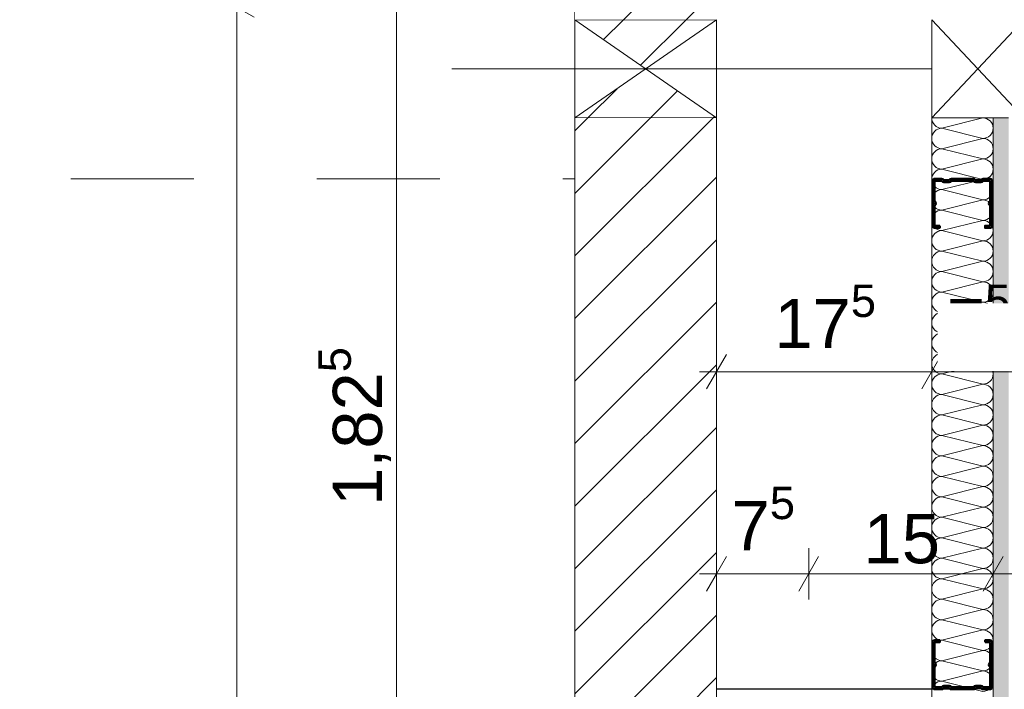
# Model space of a CAD drawing. Header units: metres. Extents: x -3.5 to 65.3, y -10.9 to 16.7.
# Tile 154 of 234: x 39.564 to 40.364, y 4.635 to 5.18. Entities that reach past the tile are written whole.
import ezdxf

# ---------------------------------------------------------------- set-up
doc = ezdxf.new("R2010")
doc.units = ezdxf.units.M
doc.header["$MEASUREMENT"] = 0
for name, pattern in [('Strichlinie doppelt', [0.218722, 0.105833, -0.042333, 0.028222, -0.042333]), ('Strichpunktlinie', [0.124, 0.08, -0.02, 0.004, -0.02]), ('Untersicht', [0.04, 0.03, -0.01]), ('Wipeout_Contour', [1, 0, -1])]:
    doc.linetypes.add(name, pattern=pattern)
for name, color, linetype in [('102 - Bemaßung_ Beschriftung.Detail_ Ausschnitt', 7, 'Continuous'), ('451 - Universal.Achsen Raster', 7, 'Continuous'), ('605 - Struktur.Wand Innen', 7, 'Continuous'), ('650 - Abdeckung.Fußboden Aufbau', 7, 'Continuous'), ('660 - Unterkonstruktion.Trockenbau', 7, 'Continuous'), ('Abbruch_605 - Struktur.Wand Innen', 7, 'Continuous'), ('Neubau_605 - Struktur.Wand Innen', 7, 'Continuous'), ('Neubau_606 - Struktur.Wand Innen Ausbau', 7, 'Continuous'), ('Neubau_653 - Abdeckung.TB Verkofferung', 7, 'Continuous')]:
    doc.layers.add(name, color=color, linetype=linetype)
doc.styles.add('ERSTELLTER_STIL_1', font='txt')
doc.linetypes.add('Abbruch 1', pattern='A,0,[1,2022.0244.A_L5A-PL07.13_iB_3.OG Detail - WC ( 4.27 - 4.28 )1.Shx,S=0.000793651,R=0,X=0,Y=0],-0.1,0', length=0.1)
doc.dimstyles.new('ERSTELLTER_STIL__1', dxfattribs={"dimtxt": 0.04, "dimasz": 0.02128, "dimexe": 0.18, "dimexo": 0.0625, "dimgap": 0, "dimtad": 1, "dimtih": 1, "dimtoh": 1, "dimzin": 0, "dimdsep": 46, "dimtxsty": 'ERSTELLTER_STIL_1', "dimblk": 'ARROWHEAD_2', "dimblk1": 'ARROWHEAD_2', "dimblk2": 'ARROWHEAD_2', "dimcen": 0.09, "dimse1": 1, "dimse2": 1, "dimclrd": 7, "dimclre": 7, "dimclrt": 7, "dimazin": 0, "dimtfac": 1, "dimtdec": 4, "dimtmove": 0, "dimatfit": 3, "dimfxl": 1, "dimtolj": 1, "dimtzin": 0, "dimarcsym": 0})
doc.dimstyles.new('ERSTELLTER_STIL__3', dxfattribs={"dimtxt": 0.04, "dimasz": 0.02128, "dimexe": 0.18, "dimexo": 0.0625, "dimgap": 0, "dimtad": 1, "dimzin": 0, "dimdsep": 46, "dimtxsty": 'ERSTELLTER_STIL_1', "dimblk": 'ARROWHEAD_2', "dimblk1": 'ARROWHEAD_2', "dimblk2": 'ARROWHEAD_2', "dimcen": 0.09, "dimse1": 1, "dimse2": 1, "dimclrd": 7, "dimclre": 7, "dimclrt": 7, "dimazin": 0, "dimtfac": 1, "dimtdec": 4, "dimtmove": 0, "dimatfit": 3, "dimfxl": 1, "dimtolj": 1, "dimtzin": 0, "dimarcsym": 0})
doc.dimstyles.new('ERSTELLTER_STIL__6', dxfattribs={"dimtxt": 0.04, "dimasz": 0.02128, "dimexe": 0.18, "dimexo": 0.0625, "dimgap": 0, "dimtad": 1, "dimzin": 0, "dimdsep": 46, "dimtxsty": 'ERSTELLTER_STIL_1', "dimblk": 'ARROWHEAD_2', "dimblk1": 'ARROWHEAD_2', "dimblk2": 'ARROWHEAD_2', "dimcen": 0.09, "dimclrd": 7, "dimclre": 7, "dimclrt": 7, "dimazin": 0, "dimtfac": 1, "dimtdec": 4, "dimtmove": 0, "dimatfit": 3, "dimfxl": 1, "dimtolj": 1, "dimtzin": 0, "dimarcsym": 0})
pattern_1 = [(45, (0, 0), (-0.025455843, 0.025455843), [])]

# ---------------------------------------------------------------- blocks, each defined once
blk = doc.blocks.new('*X6')
at = {"layer": 'Neubau_606 - Struktur.Wand Innen Ausbau', "color": 7, "linetype": 'Continuous', "lineweight": 5}
for p, q in [((40.34664, 5.09999), (40.31331, 5.09165)), ((40.34664, 5.08332), (40.31331, 5.09165)), ((40.34664, 5.08332), (40.31331, 5.07499)), ((40.34664, 5.06665), (40.31331, 5.07499)), ((40.34664, 5.06665), (40.31331, 5.05832)), ((40.34664, 5.04999), (40.31331, 5.05832)), ((40.34664, 5.04999), (40.31331, 5.04165)), ((40.34664, 5.03332), (40.31331, 5.04165)), ((40.34664, 5.03332), (40.31331, 5.02499)), ((40.34664, 5.01665), (40.31331, 5.02499)), ((40.34664, 5.01665), (40.31331, 5.00832)), ((40.34664, 4.99999), (40.31331, 5.00832)), ((40.34664, 4.99999), (40.31331, 4.99165)), ((40.34664, 4.98332), (40.31331, 4.99165)), ((40.34664, 4.98332), (40.31331, 4.97499)), ((40.34664, 4.96665), (40.31331, 4.97499)), ((40.34664, 4.96665), (40.31331, 4.95832)), ((40.34664, 4.94999), (40.31331, 4.95832)), ((40.34664, 4.94999), (40.31331, 4.94165)), ((40.34664, 4.93332), (40.31331, 4.94165)), ((40.34664, 4.93332), (40.31331, 4.92499)), ((40.34664, 4.91665), (40.31331, 4.92499)), ((40.34664, 4.91665), (40.31331, 4.90832)), ((40.34664, 4.89999), (40.31331, 4.90832)), ((40.34664, 4.89999), (40.31331, 4.89165)), ((40.34664, 4.88332), (40.31331, 4.89165)), ((40.34664, 4.88332), (40.31331, 4.87499)), ((40.34664, 4.86665), (40.31331, 4.87499)), ((40.34664, 4.86665), (40.31331, 4.85832)), ((40.34664, 4.84999), (40.31331, 4.85832)), ((40.34664, 4.84999), (40.31331, 4.84165)), ((40.34664, 4.83332), (40.31331, 4.84165)), ((40.34664, 4.83332), (40.31331, 4.82499)), ((40.34664, 4.81665), (40.31331, 4.82499)), ((40.34664, 4.81665), (40.31331, 4.80832)), ((40.34664, 4.79999), (40.31331, 4.80832)), ((40.34664, 4.79999), (40.31331, 4.79165)), ((40.34664, 4.78332), (40.31331, 4.79165)), ((40.34664, 4.78332), (40.31331, 4.77499)), ((40.34664, 4.76665), (40.31331, 4.77499)), ((40.34664, 4.76665), (40.31331, 4.75832)), ((40.34664, 4.74999), (40.31331, 4.75832)), ((40.34664, 4.74999), (40.31331, 4.74165)), ((40.34664, 4.73332), (40.31331, 4.74165)), ((40.34664, 4.73332), (40.31331, 4.72499)), ((40.34664, 4.71665), (40.31331, 4.72499)), ((40.34664, 4.71665), (40.31331, 4.70832)), ((40.34664, 4.69999), (40.31331, 4.70832)), ((40.34664, 4.69999), (40.31331, 4.69165)), ((40.34664, 4.68332), (40.31331, 4.69165)), ((40.34664, 4.68332), (40.31331, 4.67499)), ((40.34664, 4.66665), (40.31331, 4.67499)), ((40.34664, 4.66665), (40.31331, 4.65832)), ((40.34664, 4.64999), (40.31331, 4.65832)), ((40.34664, 4.64999), (40.31331, 4.64165)), ((40.34664, 4.63332), (40.31331, 4.64165))]:
    blk.add_line(p, q, dxfattribs=at)
for centre, start, end in [((40.31331, 5.09999), 179.99998, 269.99998), ((40.34664, 5.09165), 359.99998, 89.99998), ((40.31331, 5.08332), 89.99998, 179.99998), ((40.34664, 5.09165), 269.99998, 359.99998), ((40.31331, 5.08332), 179.99998, 269.99998), ((40.34664, 5.07499), 359.99998, 89.99998), ((40.31331, 5.06665), 89.99998, 179.99998), ((40.34664, 5.07499), 269.99998, 359.99998), ((40.31331, 5.06665), 179.99998, 269.99998), ((40.34664, 5.05832), 359.99998, 89.99998), ((40.31331, 5.04999), 89.99998, 179.99998), ((40.34664, 5.05832), 269.99998, 359.99998), ((40.31331, 5.04999), 179.99998, 269.99998), ((40.34664, 5.04165), 359.99998, 89.99998), ((40.31331, 5.03332), 89.99998, 179.99998), ((40.34664, 5.04165), 269.99998, 359.99998), ((40.31331, 5.03332), 179.99998, 269.99998), ((40.34664, 5.02499), 359.99998, 89.99998), ((40.31331, 5.01665), 89.99998, 179.99998), ((40.34664, 5.02499), 269.99998, 359.99998), ((40.31331, 5.01665), 179.99998, 269.99998), ((40.34664, 5.00832), 359.99998, 89.99998), ((40.31331, 4.99999), 89.99998, 179.99998), ((40.34664, 5.00832), 269.99998, 359.99998), ((40.31331, 4.99999), 179.99998, 269.99998), ((40.34664, 4.99165), 359.99998, 89.99998), ((40.31331, 4.98332), 89.99998, 179.99998), ((40.34664, 4.99165), 269.99998, 359.99998), ((40.31331, 4.98332), 179.99998, 269.99998), ((40.34664, 4.97499), 359.99998, 89.99998), ((40.31331, 4.96665), 89.99998, 179.99998), ((40.34664, 4.97499), 269.99998, 359.99998), ((40.31331, 4.96665), 179.99998, 269.99998), ((40.34664, 4.95832), 359.99998, 89.99998), ((40.31331, 4.94999), 89.99998, 179.99998), ((40.34664, 4.95832), 269.99998, 359.99998), ((40.31331, 4.94999), 179.99998, 269.99998), ((40.34664, 4.94165), 359.99998, 89.99998), ((40.31331, 4.93332), 89.99998, 179.99998), ((40.34664, 4.94165), 269.99998, 359.99998), ((40.31331, 4.93332), 179.99998, 269.99998), ((40.34664, 4.92499), 359.99998, 89.99998), ((40.31331, 4.91665), 89.99998, 179.99998), ((40.34664, 4.92499), 269.99998, 359.99998), ((40.31331, 4.91665), 179.99998, 269.99998), ((40.34664, 4.90832), 359.99998, 89.99998), ((40.31331, 4.89999), 89.99998, 179.99998), ((40.34664, 4.90832), 269.99998, 359.99998), ((40.31331, 4.89999), 179.99998, 269.99998), ((40.34664, 4.89165), 359.99998, 89.99998), ((40.31331, 4.88332), 89.99998, 179.99998), ((40.34664, 4.89165), 269.99998, 359.99998), ((40.31331, 4.88332), 179.99998, 269.99998), ((40.34664, 4.87499), 359.99998, 89.99998), ((40.31331, 4.86665), 89.99998, 179.99998), ((40.34664, 4.87499), 269.99998, 359.99998), ((40.31331, 4.86665), 179.99998, 269.99998), ((40.34664, 4.85832), 359.99998, 89.99998), ((40.31331, 4.84999), 89.99998, 179.99998), ((40.34664, 4.85832), 269.99998, 359.99998), ((40.31331, 4.84999), 179.99998, 269.99998), ((40.34664, 4.84165), 359.99998, 89.99998), ((40.31331, 4.83332), 89.99998, 179.99998), ((40.34664, 4.84165), 269.99998, 359.99998), ((40.31331, 4.83332), 179.99998, 269.99998), ((40.34664, 4.82499), 359.99998, 89.99998), ((40.31331, 4.81665), 89.99998, 179.99998), ((40.34664, 4.82499), 269.99998, 359.99998), ((40.31331, 4.81665), 179.99998, 269.99998), ((40.34664, 4.80832), 359.99998, 89.99998), ((40.31331, 4.79999), 89.99998, 179.99998), ((40.34664, 4.80832), 269.99998, 359.99998), ((40.31331, 4.79999), 179.99998, 269.99998), ((40.34664, 4.79165), 359.99998, 89.99998), ((40.31331, 4.78332), 89.99998, 179.99998), ((40.34664, 4.79165), 269.99998, 359.99998), ((40.31331, 4.78332), 179.99998, 269.99998), ((40.34664, 4.77499), 359.99998, 89.99998), ((40.31331, 4.76665), 89.99998, 179.99998), ((40.34664, 4.77499), 269.99998, 359.99998), ((40.31331, 4.76665), 179.99998, 269.99998), ((40.34664, 4.75832), 359.99998, 89.99998), ((40.31331, 4.74999), 89.99998, 179.99998), ((40.34664, 4.75832), 269.99998, 359.99998), ((40.31331, 4.74999), 179.99998, 269.99998), ((40.34664, 4.74165), 359.99998, 89.99998), ((40.31331, 4.73332), 89.99998, 179.99998), ((40.34664, 4.74165), 269.99998, 359.99998), ((40.31331, 4.73332), 179.99998, 269.99998), ((40.34664, 4.72499), 359.99998, 89.99998), ((40.31331, 4.71665), 89.99998, 179.99998), ((40.34664, 4.72499), 269.99998, 359.99998), ((40.31331, 4.71665), 179.99998, 269.99998), ((40.34664, 4.70832), 359.99998, 89.99998), ((40.31331, 4.69999), 89.99998, 179.99998), ((40.34664, 4.70832), 269.99998, 359.99998), ((40.31331, 4.69999), 179.99998, 269.99998), ((40.34664, 4.69165), 359.99998, 89.99998), ((40.31331, 4.68332), 89.99998, 179.99998), ((40.34664, 4.69165), 269.99998, 359.99998), ((40.31331, 4.68332), 179.99998, 269.99998), ((40.34664, 4.67499), 359.99998, 89.99998), ((40.31331, 4.66665), 89.99998, 179.99998), ((40.34664, 4.67499), 269.99998, 359.99998), ((40.31331, 4.66665), 179.99998, 269.99998), ((40.34664, 4.65832), 359.99998, 89.99998), ((40.31331, 4.64999), 89.99998, 179.99998), ((40.34664, 4.65832), 269.99998, 359.99998), ((40.31331, 4.64999), 179.99998, 269.99998), ((40.34664, 4.64165), 359.99998, 89.99998), ((40.31331, 4.63332), 89.99998, 179.99998), ((40.34664, 4.64165), 269.99998, 359.99998)]:
    blk.add_arc(centre, 0.00833, start, end, dxfattribs=at)
blk = doc.blocks.new('*D193')
at = {"layer": '102 - Bemaßung_ Beschriftung.Detail_ Ausschnitt', "color": 7, "linetype": 'Continuous', "lineweight": 5}
for p, q in [((40.71498, 5.76), (40.71498, 5.77369)), ((40.72898, 5.75192), (40.70098, 5.76808)), ((40.73598, 5.76), (40.69398, 5.76)), ((40.71498, 3.935), (40.71498, 5.76)), ((40.70098, 3.94308), (40.72898, 3.92692))]:
    blk.add_line(p, q, dxfattribs=at)
at = {"layer": '102 - Bemaßung_ Beschriftung.Detail_ Ausschnitt', "color": 7, "lineweight": 5, "insert": (40.71474, 4.78427), "char_height": 0.04, "attachment_point": 7, "rotation": 90, "style": 'ERSTELLTER_STIL_1'}
blk.add_mtext('\\A1;{\\pql;\\fArial|b0|i0|c0|p38;1,82\\fArial|b0|i0|c0|p38;\\A1{\\H.66x;\\S5^  ;}}', dxfattribs=at)
blk = doc.blocks.new('ARROWHEAD_2')
at = {"color": 0, "linetype": 'Continuous', "lineweight": 0}
for p, q in [((-0.378, -0.655), (0.378, 0.655)), ((0, 0), (-1, 0))]:
    blk.add_line(p, q, dxfattribs=at)
blk = doc.blocks.new('*D250')
at = {"layer": '102 - Bemaßung_ Beschriftung.Detail_ Ausschnitt', "color": 7, "linetype": 'Continuous', "lineweight": 5}
for p, q in [((40.50098, 4.64308), (40.52898, 4.62692)), ((40.53598, 4.635), (40.49398, 4.635)), ((40.51498, 4.135), (40.51498, 4.635)), ((40.50098, 4.14308), (40.52898, 4.12692)), ((40.53598, 4.135), (40.49398, 4.135)), ((40.51498, 4.12131), (40.51498, 4.135))]:
    blk.add_line(p, q, dxfattribs=at)
at = {"layer": '102 - Bemaßung_ Beschriftung.Detail_ Ausschnitt', "color": 7, "lineweight": 5, "insert": (40.50698, 4.35465), "char_height": 0.04, "attachment_point": 7, "rotation": 90, "style": 'ERSTELLTER_STIL_1'}
blk.add_mtext('\\A1;{\\pql;\\fArial|b0|i0|c0|p38;50}', dxfattribs=at)
blk = doc.blocks.new('*D251')
at = {"layer": '102 - Bemaßung_ Beschriftung.Detail_ Ausschnitt', "color": 7, "linetype": 'Continuous', "lineweight": 5}
for p, q in [((40.50098, 5.19807), (40.52898, 5.1819)), ((40.53598, 5.18998), (40.49398, 5.18998)), ((40.51498, 4.635), (40.51498, 5.18998)), ((40.50098, 4.64308), (40.52898, 4.62692)), ((40.53598, 4.635), (40.49398, 4.635))]:
    blk.add_line(p, q, dxfattribs=at)
at = {"layer": '102 - Bemaßung_ Beschriftung.Detail_ Ausschnitt', "color": 7, "lineweight": 5, "insert": (40.50763, 4.87212), "char_height": 0.04, "attachment_point": 7, "rotation": 90, "style": 'ERSTELLTER_STIL_1'}
blk.add_mtext('\\A1;{\\pql;\\fArial|b0|i0|c0|p38;55\\fArial|b0|i0|c0|p38;\\A1{\\H.66x;\\S5^  ;}}', dxfattribs=at)
blk = doc.blocks.new('*D320')
at = {"layer": '102 - Bemaßung_ Beschriftung.Detail_ Ausschnitt', "color": 7, "linetype": 'Continuous', "lineweight": 5}
for p, q in [((39.85599, 0.26308), (39.88399, 0.24692)), ((39.89099, 0.255), (39.84899, 0.255)), ((39.85599, 0.25308), (39.88399, 0.23692)), ((39.86999, 0.245), (39.86999, 0.255)), ((39.89099, 0.245), (39.84899, 0.245)), ((39.86999, 0.23131), (39.86999, 0.245))]:
    blk.add_line(p, q, dxfattribs=at)
at = {"layer": '102 - Bemaßung_ Beschriftung.Detail_ Ausschnitt', "color": 7, "linetype": 'Continuous', "lineweight": 9, "flags": 128}
blk.add_lwpolyline([(39.86677, 5.8224), (39.86677, 5.92029), (39.80962, 5.92029), (39.80962, 5.8224)], close=True, dxfattribs=at)
at = {"layer": '102 - Bemaßung_ Beschriftung.Detail_ Ausschnitt', "color": 7, "lineweight": 5, "insert": (39.86199, 0.20655), "char_height": 0.04, "attachment_point": 7, "rotation": 90, "style": 'ERSTELLTER_STIL_1'}
blk.add_mtext('\\A1;{\\pql;\\fArial|b0|i0|c0|p38;1}', dxfattribs=at)
blk = doc.blocks.new('*D321')
at = {"layer": '102 - Bemaßung_ Beschriftung.Detail_ Ausschnitt', "color": 7, "linetype": 'Continuous', "lineweight": 5}
for p, q in [((39.85599, 3.81808), (39.88399, 3.80192)), ((39.86999, 0.255), (39.86999, 3.81)), ((39.85599, 0.26308), (39.88399, 0.24692)), ((39.89099, 0.255), (39.84899, 0.255))]:
    blk.add_line(p, q, dxfattribs=at)
at = {"layer": '102 - Bemaßung_ Beschriftung.Detail_ Ausschnitt', "color": 7, "linetype": 'Continuous', "lineweight": 9, "flags": 128}
blk.add_lwpolyline([(39.86677, 5.8224), (39.86677, 5.92029), (39.80962, 5.92029), (39.80962, 5.8224)], close=True, dxfattribs=at)
at = {"layer": '102 - Bemaßung_ Beschriftung.Detail_ Ausschnitt', "color": 7, "lineweight": 5, "insert": (39.86975, 1.96927), "char_height": 0.04, "attachment_point": 7, "rotation": 90, "style": 'ERSTELLTER_STIL_1'}
blk.add_mtext('\\A1;{\\pql;\\fArial|b0|i0|c0|p38;3,55\\fArial|b0|i0|c0|p38;\\A1{\\H.66x;\\S5^  ;}}', dxfattribs=at)
blk = doc.blocks.new('*D322')
at = {"layer": '102 - Bemaßung_ Beschriftung.Detail_ Ausschnitt', "color": 7, "linetype": 'Continuous', "lineweight": 5}
for p, q in [((39.85599, 3.94308), (39.88399, 3.92692)), ((39.89099, 3.935), (39.84899, 3.935)), ((39.86999, 3.81), (39.86999, 3.935)), ((39.85599, 3.81808), (39.88399, 3.80192)), ((39.89099, 3.81), (39.84899, 3.81)), ((39.86999, 0.255), (39.86999, 3.81))]:
    blk.add_line(p, q, dxfattribs=at)
at = {"layer": '102 - Bemaßung_ Beschriftung.Detail_ Ausschnitt', "color": 7, "linetype": 'Continuous', "lineweight": 9, "flags": 128}
blk.add_lwpolyline([(39.86677, 5.8224), (39.86677, 5.92029), (39.80962, 5.92029), (39.80962, 5.8224)], close=True, dxfattribs=at)
at = {"layer": '102 - Bemaßung_ Beschriftung.Detail_ Ausschnitt', "color": 7, "lineweight": 5, "insert": (39.86242, 3.83213), "char_height": 0.04, "attachment_point": 7, "rotation": 90, "style": 'ERSTELLTER_STIL_1'}
blk.add_mtext('\\A1;{\\pql;\\fArial|b0|i0|c0|p38;12\\fArial|b0|i0|c0|p38;\\A1{\\H.66x;\\S5^  ;}}', dxfattribs=at)
blk = doc.blocks.new('*D323')
at = {"layer": '102 - Bemaßung_ Beschriftung.Detail_ Ausschnitt', "color": 7, "linetype": 'Continuous', "lineweight": 5}
for p, q in [((39.85599, 5.76808), (39.88399, 5.75192)), ((39.89099, 5.76), (39.84899, 5.76)), ((39.86999, 3.935), (39.86999, 5.76)), ((39.85599, 3.94308), (39.88399, 3.92692))]:
    blk.add_line(p, q, dxfattribs=at)
at = {"layer": '102 - Bemaßung_ Beschriftung.Detail_ Ausschnitt', "color": 7, "linetype": 'Continuous', "lineweight": 9, "flags": 128}
blk.add_lwpolyline([(39.86677, 5.8224), (39.86677, 5.92029), (39.80962, 5.92029), (39.80962, 5.8224)], close=True, dxfattribs=at)
at = {"layer": '102 - Bemaßung_ Beschriftung.Detail_ Ausschnitt', "color": 7, "lineweight": 5, "insert": (39.86975, 4.78427), "char_height": 0.04, "attachment_point": 7, "rotation": 90, "style": 'ERSTELLTER_STIL_1'}
blk.add_mtext('\\A1;{\\pql;\\fArial|b0|i0|c0|p38;1,82\\fArial|b0|i0|c0|p38;\\A1{\\H.66x;\\S5^  ;}}', dxfattribs=at)
blk = doc.blocks.new('*D344')
at = {"layer": '102 - Bemaßung_ Beschriftung.Detail_ Ausschnitt', "color": 7, "linetype": 'Continuous', "lineweight": 5}
for p, q in [((40.12999, 4.708), (40.12999, 4.75)), ((40.20497, 4.708), (40.20497, 4.75)), ((40.13807, 4.743), (40.12191, 4.715)), ((40.21306, 4.743), (40.19689, 4.715)), ((40.1163, 4.729), (40.12999, 4.729)), ((40.12999, 4.729), (40.20497, 4.729))]:
    blk.add_line(p, q, dxfattribs=at)
at = {"layer": '102 - Bemaßung_ Beschriftung.Detail_ Ausschnitt', "color": 7, "lineweight": 5, "insert": (40.14229, 4.73657), "char_height": 0.04, "attachment_point": 7, "style": 'ERSTELLTER_STIL_1'}
blk.add_mtext('\\A1;{\\pql;\\fArial|b0|i0|c0|p38;7\\fArial|b0|i0|c0|p38;\\A1{\\H.66x;\\S5^  ;}}', dxfattribs=at)
blk = doc.blocks.new('*D345')
at = {"layer": '102 - Bemaßung_ Beschriftung.Detail_ Ausschnitt', "color": 7, "linetype": 'Continuous', "lineweight": 5}
for p, q in [((40.20497, 4.708), (40.20497, 4.75)), ((40.35497, 4.708), (40.35497, 4.75)), ((40.21306, 4.743), (40.19689, 4.715)), ((40.36306, 4.743), (40.34689, 4.715)), ((40.20497, 4.729), (40.35497, 4.729))]:
    blk.add_line(p, q, dxfattribs=at)
at = {"layer": '102 - Bemaßung_ Beschriftung.Detail_ Ausschnitt', "color": 7, "lineweight": 5, "insert": (40.24962, 4.737), "char_height": 0.04, "attachment_point": 7, "style": 'ERSTELLTER_STIL_1'}
blk.add_mtext('\\A1;{\\pql;\\fArial|b0|i0|c0|p38;15}', dxfattribs=at)
blk = doc.blocks.new('*D346')
at = {"layer": '102 - Bemaßung_ Beschriftung.Detail_ Ausschnitt', "color": 7, "linetype": 'Continuous', "lineweight": 5}
for p, q in [((40.35497, 4.708), (40.35497, 4.75)), ((40.37997, 4.708), (40.37997, 4.75)), ((40.36306, 4.743), (40.34689, 4.715)), ((40.37189, 4.715), (40.38806, 4.743)), ((40.35497, 4.729), (40.37997, 4.729)), ((40.37997, 4.729), (40.39367, 4.729))]:
    blk.add_line(p, q, dxfattribs=at)
at = {"layer": '102 - Bemaßung_ Beschriftung.Detail_ Ausschnitt', "color": 7, "lineweight": 5, "insert": (40.38807, 4.73657), "char_height": 0.04, "attachment_point": 7, "style": 'ERSTELLTER_STIL_1'}
blk.add_mtext('\\A1;{\\pql;\\fArial|b0|i0|c0|p38;2\\fArial|b0|i0|c0|p38;\\A1{\\H.66x;\\S5^  ;}}', dxfattribs=at)
blk = doc.blocks.new('*D350')
at = {"layer": '102 - Bemaßung_ Beschriftung.Detail_ Ausschnitt', "color": 7, "linetype": 'Continuous', "lineweight": 5}
for p, q in [((40.13806, 4.9075), (40.12189, 4.8795)), ((40.12997, 4.8725), (40.12997, 4.9145)), ((40.31306, 4.9075), (40.29689, 4.8795)), ((40.30497, 4.8725), (40.30497, 4.9145)), ((40.11628, 4.8935), (40.12997, 4.8935)), ((40.12997, 4.8935), (40.30497, 4.8935))]:
    blk.add_line(p, q, dxfattribs=at)
at = {"layer": '102 - Bemaßung_ Beschriftung.Detail_ Ausschnitt', "color": 7, "lineweight": 5, "insert": (40.1771, 4.90106), "char_height": 0.04, "attachment_point": 7, "style": 'ERSTELLTER_STIL_1'}
blk.add_mtext('\\A1;{\\pql;\\fArial|b0|i0|c0|p38;17\\fArial|b0|i0|c0|p38;\\A1{\\H.66x;\\S5^  ;}}', dxfattribs=at)
blk = doc.blocks.new('*D351')
at = {"layer": '102 - Bemaßung_ Beschriftung.Detail_ Ausschnitt', "color": 7, "linetype": 'Continuous', "lineweight": 5}
for p, q in [((40.31306, 4.9075), (40.29689, 4.8795)), ((40.30497, 4.8725), (40.30497, 4.9145)), ((40.37189, 4.8795), (40.38806, 4.9075)), ((40.37997, 4.8725), (40.37997, 4.9145)), ((40.30497, 4.8935), (40.37997, 4.8935)), ((40.37997, 4.8935), (40.39367, 4.8935))]:
    blk.add_line(p, q, dxfattribs=at)
at = {"layer": '102 - Bemaßung_ Beschriftung.Detail_ Ausschnitt', "color": 7, "lineweight": 5, "insert": (40.31728, 4.90106), "char_height": 0.04, "attachment_point": 7, "style": 'ERSTELLTER_STIL_1'}
blk.add_mtext('\\A1;{\\pql;\\fArial|b0|i0|c0|p38;7\\fArial|b0|i0|c0|p38;\\A1{\\H.66x;\\S5^  ;}}', dxfattribs=at)
at = {"color": 254, "linetype": 'Wipeout_Contour', "lineweight": 0, "ltscale": 162.578223}
blk.add_wipeout([(40.30978, 4.894), (40.37517, 4.894), (40.37517, 4.949), (40.30978, 4.949)], dxfattribs=at).dxf.layer = '102 - Bemaßung_ Beschriftung.Detail_ Ausschnitt'
blk = doc.blocks.new('*D415')
at = {"layer": '102 - Bemaßung_ Beschriftung.Detail_ Ausschnitt', "color": 7, "linetype": 'Continuous', "lineweight": 5}
for p, q in [((39.72603, 5.19807), (39.75403, 5.1819)), ((40.28999, 5.18998), (39.71903, 5.18998)), ((39.74003, 3.66002), (39.74003, 5.18998)), ((39.72603, 3.6681), (39.75403, 3.65193)), ((40.14497, 3.66002), (39.71903, 3.66002)), ((39.74003, 3.64632), (39.74003, 3.66002))]:
    blk.add_line(p, q, dxfattribs=at)
at = {"color": 254, "linetype": 'Wipeout_Contour', "lineweight": 0, "ltscale": 159.843405}
blk.add_wipeout([(39.73953, 4.36429), (39.73953, 4.48571), (39.68453, 4.48571), (39.68453, 4.36429)], dxfattribs=at).dxf.layer = '102 - Bemaßung_ Beschriftung.Detail_ Ausschnitt'
at = {"layer": '102 - Bemaßung_ Beschriftung.Detail_ Ausschnitt', "color": 7, "lineweight": 5, "insert": (39.73203, 4.37179), "char_height": 0.04, "attachment_point": 7, "rotation": 90, "style": 'ERSTELLTER_STIL_1'}
blk.add_mtext('\\A1;{\\pql;\\fArial|b0|i0|c0|p38;1,53}', dxfattribs=at)

msp = doc.modelspace()

# ---------------------------------------------------------------- hatches: boundary and pattern name
at = {"layer": 'Abbruch_605 - Struktur.Wand Innen', "linetype": 'Continuous', "lineweight": 0, "true_color": 0x000000}
h = msp.add_hatch(dxfattribs=at)
h.set_pattern_fill('MW_Ziegel_0001', color=18, style=0, pattern_type=2)
h.set_pattern_definition(pattern_1)
h.paths.add_polyline_path([(40.12997, 5.17998), (40.01497, 5.17998), (40.07248, 5.13998)])
h = msp.add_hatch(dxfattribs=at)
h.set_pattern_fill('MW_Ziegel_0001', color=18, style=0, pattern_type=2)
h.set_pattern_definition(pattern_1)
h.paths.add_polyline_path([(40.01497, 5.09998), (40.12997, 5.09998), (40.07248, 5.13998)])
at = {"layer": 'Neubau_606 - Struktur.Wand Innen Ausbau', "linetype": 'Continuous', "lineweight": 0, "true_color": 0x000000}
h = msp.add_hatch(dxfattribs=at)
h.set_pattern_fill('Gips_0001', color=18, style=0, pattern_type=2)
h.set_pattern_definition([(45, (0, 0), (-0.0070710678, 0.0070710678), [0, -0.01])])
h.paths.add_polyline_path([(40.35497, 5.09998), (40.35497, 3.935), (40.36747, 3.935), (40.36747, 5.09998)])

# ---------------------------------------------------------------- linework, layer by layer
at = {"layer": '650 - Abdeckung.Fußboden Aufbau', "color": 7, "linetype": 'Continuous', "lineweight": 13, "flags": 128}
msp.add_lwpolyline([(36.605, 5.819), (36.605, 1.00998), (36.71499, 1.00998), (36.71499, 0.255), (39.96999, 0.255), (39.96999, 0.70998), (40.01497, 0.70998), (40.01497, 3.35), (39.89997, 3.35), (39.89997, 3.98), (40.01497, 3.98), (40.01497, 5.18998), (39.96999, 5.18998), (39.96999, 5.819), (38.85497, 5.819)], dxfattribs=at)
at = {"layer": '660 - Unterkonstruktion.Trockenbau', "color": 7, "linetype": 'Continuous', "lineweight": 50, "flags": 128}
msp.add_lwpolyline([(40.34837, 4.67325), (40.34837, 4.675), (40.35237, 4.675, -0.414214), (40.35437, 4.673), (40.35437, 4.65695, -0.267949), (40.35337, 4.65522, 0.57735), (40.35337, 4.65478, -0.267949), (40.35437, 4.65305), (40.35437, 4.637, -0.414214), (40.35237, 4.635), (40.34687, 4.635, -0.250492), (40.34521, 4.63589, 0.250492), (40.345, 4.636), (40.34074, 4.636, 0.250492), (40.34054, 4.63589, -0.250492), (40.33887, 4.635), (40.32107, 4.635, -0.250492), (40.31941, 4.63589, 0.250492), (40.3192, 4.636), (40.31494, 4.636, 0.250492), (40.31474, 4.63589, -0.250492), (40.31307, 4.635), (40.30757, 4.635, -0.414214), (40.30557, 4.637), (40.30557, 4.65305, -0.267949), (40.30657, 4.65478, 0.57735), (40.30657, 4.65522, -0.267949), (40.30557, 4.65695), (40.30557, 4.673, -0.414214), (40.30757, 4.675), (40.31157, 4.675), (40.31157, 4.67325), (40.30757, 4.67325, 0.414214), (40.30732, 4.673), (40.30732, 4.65695, 0.267949), (40.30745, 4.65673, -0.57735), (40.30745, 4.65327, 0.267949), (40.30732, 4.65305), (40.30732, 4.637, 0.414214), (40.30757, 4.63675), (40.31307, 4.63675, 0.250492), (40.31328, 4.63686, -0.250492), (40.31494, 4.63775), (40.3192, 4.63775, -0.250492), (40.32087, 4.63686, 0.250492), (40.32107, 4.63675), (40.33887, 4.63675, 0.250492), (40.33908, 4.63686, -0.250492), (40.34074, 4.63775), (40.345, 4.63775, -0.250492), (40.34667, 4.63686, 0.250492), (40.34687, 4.63675), (40.35237, 4.63675, 0.414214), (40.35262, 4.637), (40.35262, 4.65305, 0.267949), (40.3525, 4.65327, -0.57735), (40.3525, 4.65673, 0.267949), (40.35262, 4.65695), (40.35262, 4.673, 0.414214), (40.35237, 4.67325)], format="xyb", close=True, dxfattribs=at)
at = {"layer": 'Abbruch_605 - Struktur.Wand Innen', "color": 7, "linetype": 'Abbruch 1', "lineweight": 18}
for p, q in [((40.12997, 5.17998), (40.01497, 5.17998)), ((40.01497, 5.09998), (40.12997, 5.09998))]:
    msp.add_line(p, q, dxfattribs=at)
at = {"layer": 'Abbruch_605 - Struktur.Wand Innen', "color": 160, "linetype": 'Abbruch 1', "lineweight": 5, "true_color": 0x3232ff}
msp.add_line((39.91497, 5.13998), (40.22998, 5.13998), dxfattribs=at)
msp.add_line((39.91497, 5.13998), (40.22998, 5.13998), dxfattribs=at)
at = {"layer": 'Abbruch_605 - Struktur.Wand Innen', "color": 7, "linetype": 'Abbruch 1', "lineweight": 18, "flags": 128}
for points in [[(40.01497, 5.17998), (40.01497, 5.09998)], [(40.12997, 5.09998), (40.12997, 5.17998)]]:
    msp.add_lwpolyline(points, dxfattribs=at)
at = {"layer": 'Neubau_605 - Struktur.Wand Innen', "color": 1, "linetype": 'Continuous', "lineweight": 9}
for p, q in [((40.01497, 5.09998), (40.12997, 5.17998)), ((40.01497, 5.17998), (40.12997, 5.09998))]:
    msp.add_line(p, q, dxfattribs=at)
at = {"layer": 'Neubau_606 - Struktur.Wand Innen Ausbau', "color": 1, "linetype": 'Continuous', "lineweight": 9}
for p, q in [((40.30497, 5.09998), (40.37997, 5.17998)), ((40.30497, 5.17998), (40.37997, 5.09998))]:
    msp.add_line(p, q, dxfattribs=at)
at = {"layer": 'Neubau_606 - Struktur.Wand Innen Ausbau', "color": 1, "linetype": 'Strichpunktlinie', "lineweight": 5}
msp.add_line((40.20497, 5.13998), (40.47997, 5.13998), dxfattribs=at)
msp.add_line((40.20497, 5.13998), (40.47997, 5.13998), dxfattribs=at)
at = {"layer": 'Neubau_606 - Struktur.Wand Innen Ausbau', "color": 1, "linetype": 'Continuous', "lineweight": 5}
msp.add_line((40.35497, 3.935), (40.35497, 5.09998), dxfattribs=at)
at = {"layer": 'Neubau_606 - Struktur.Wand Innen Ausbau', "color": 1, "linetype": 'Continuous', "lineweight": 9, "flags": 128}
for points in [[(40.30497, 5.17998), (40.30497, 5.09998)], [(40.30497, 5.09998), (40.35497, 5.09998)], [(40.35497, 5.09998), (40.36747, 5.09998)]]:
    msp.add_lwpolyline(points, dxfattribs=at)
at = {"layer": 'Neubau_606 - Struktur.Wand Innen Ausbau', "color": 1, "linetype": 'Continuous', "lineweight": 5, "flags": 128}
msp.add_lwpolyline([(40.30497, 5.09998), (40.30497, 3.935)], dxfattribs=at)
at = {"layer": 'Neubau_653 - Abdeckung.TB Verkofferung', "color": 1, "linetype": 'Untersicht', "lineweight": 9}
for p, q in [((40.01497, 5.05048), (40.01497, 5.81898)), ((36.605, 5.05048), (40.01497, 5.05048))]:
    msp.add_line(p, q, dxfattribs=at)

# ---------------------------------------------------------------- block references
at = {"layer": 'Neubau_606 - Struktur.Wand Innen Ausbau', "color": 1, "lineweight": 13}
msp.add_blockref('*X6', (0, 0), dxfattribs=at)

# ---------------------------------------------------------------- dimensions: what is measured, and where the dimension line sits
at = {"layer": '102 - Bemaßung_ Beschriftung.Detail_ Ausschnitt', "color": 7, "linetype": 'Continuous', "lineweight": 5}
for base, p1, p2, picture, middle in [((40.3799741, 4.7289999), (40.3549737, 4.6350007), (40.3799741, 5.76), '*D346', (40.4573367, 4.7569999)), ((40.35497, 4.729), (40.20497, 4.635), (40.35497, 4.635), '*D345', (40.28011, 4.757))]:
    dim = msp.add_linear_dim(base=base, p1=p1, p2=p2, dimstyle='ERSTELLTER_STIL__1', dxfattribs=at)
    dim.commit()
    dim.dimension.update_dxf_attribs({"geometry": picture, "text_midpoint": middle, "dimtype": 160})
for base, p1, p2, picture, middle in [((40.51498, 5.18998), (40.20497, 4.635), (40.28999, 5.18998), '*D251', (40.48698, 4.95664)), ((40.51498, 4.635), (40.20497, 4.135), (40.20497, 4.635), '*D250', (40.48698, 4.38514))]:
    dim = msp.add_linear_dim(base=base, p1=p1, p2=p2, angle=90, dimstyle='ERSTELLTER_STIL__3', dxfattribs=at)
    dim.commit()
    dim.dimension.update_dxf_attribs({"geometry": picture, "text_midpoint": middle, "dimtype": 160, "text_rotation": 90})

# ---------------------------------------------------------------- next in the draw order: wipeouts: each hides what was drawn before it
at = {"color": 254, "linetype": 'Wipeout_Contour', "lineweight": 0, "ltscale": 161.640627}
msp.add_wipeout([(40.01497, 5.19998), (40.01497, 5.17998), (40.12997, 5.17998), (40.12997, 5.19998)], dxfattribs=at).dxf.layer = '605 - Struktur.Wand Innen'
at = {"color": 254, "linetype": 'Wipeout_Contour', "lineweight": 0, "ltscale": 161.316987}
msp.add_wipeout([(40.01497, 3.865), (40.12997, 3.865), (40.12997, 5.09998), (40.01497, 5.09998)], dxfattribs=at).dxf.layer = '605 - Struktur.Wand Innen'

# ---------------------------------------------------------------- next in the draw order: hatches: boundary and pattern name
at = {"layer": '605 - Struktur.Wand Innen', "linetype": 'Continuous', "lineweight": 0, "true_color": 0x000000}
h = msp.add_hatch(dxfattribs=at)
h.set_pattern_fill('MW_Ziegel_0001', color=18, style=0, pattern_type=2)
h.set_pattern_definition(pattern_1)
h.paths.add_polyline_path([(40.01497, 5.19998), (40.01497, 5.17998), (40.12997, 5.17998), (40.12997, 5.19998)])
h = msp.add_hatch(dxfattribs=at)
h.set_pattern_fill('MW_Ziegel_0001', color=18, style=0, pattern_type=2)
h.set_pattern_definition(pattern_1)
h.paths.add_polyline_path([(40.01497, 3.865), (40.12997, 3.865), (40.12997, 5.09998), (40.01497, 5.09998)])

# ---------------------------------------------------------------- next in the draw order: linework, layer by layer
at = {"layer": '605 - Struktur.Wand Innen', "color": 7, "linetype": 'Continuous', "lineweight": 18, "flags": 128}
for points in [[(40.01497, 5.09998), (40.01497, 3.98)], [(40.12997, 3.865), (40.12997, 5.09998)]]:
    msp.add_lwpolyline(points, dxfattribs=at)

# ---------------------------------------------------------------- next in the draw order: dimensions: what is measured, and where the dimension line sits
at = {"layer": '102 - Bemaßung_ Beschriftung.Detail_ Ausschnitt', "color": 7, "linetype": 'Continuous', "lineweight": 5}
for base, p1, p2, picture, middle in [((39.86999, 0.255), (31.13001, 0.245), (40.28999, 0.255), '*D320', (39.84199, 0.2218)), ((39.8699889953, 3.9350008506), (40.129975, 3.8100008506), (40.129975, 3.9350008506), '*D322', (39.8419889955, 3.9166473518)), ((39.869989, 5.76), (40.129975, 3.935001), (43.729989, 5.76), '*D323', (39.841989, 4.890249)), ((39.869989, 3.810001), (40.289989, 0.255), (40.129975, 3.810001), '*D321', (39.841989, 2.075249)), ((40.714975, 5.76), (40.129975, 3.935001), (40.379974, 5.76), '*D193', (40.686975, 4.890249))]:
    dim = msp.add_linear_dim(base=base, p1=p1, p2=p2, angle=90, dimstyle='ERSTELLTER_STIL__3', dxfattribs=at)
    dim.commit()
    dim.dimension.update_dxf_attribs({"geometry": picture, "text_midpoint": middle, "dimtype": 160, "text_rotation": 90})
for base, p1, p2, picture, middle in [((40.304974, 4.893498), (40.129975, 5.199982), (40.304974, 5.76), '*D350', (40.261621, 4.921498)), ((40.20497, 4.729), (40.12999, 4.635), (40.20497, 4.635), '*D344', (40.21156, 4.757))]:
    dim = msp.add_linear_dim(base=base, p1=p1, p2=p2, dimstyle='ERSTELLTER_STIL__1', dxfattribs=at)
    dim.commit()
    dim.dimension.update_dxf_attribs({"geometry": picture, "text_midpoint": middle, "dimtype": 160})

# ---------------------------------------------------------------- next in the draw order: dimensions: what is measured, and where the dimension line sits
dim = msp.add_linear_dim(base=(40.3799740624, 4.8934976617), p1=(40.3049740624, 5.76), p2=(40.3799740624, 5.7599999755), dimstyle='ERSTELLTER_STIL__1', dxfattribs=at)
dim.commit()
dim.dimension.update_dxf_attribs({"geometry": '*D351', "text_midpoint": (40.3865505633, 4.9214976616), "dimtype": 160})
dim = msp.add_linear_dim(base=(39.74003, 5.18998), p1=(40.14497, 3.66002), p2=(40.28999, 5.18998), angle=90, dimstyle='ERSTELLTER_STIL__6', dxfattribs=at)
dim.commit()
dim.dimension.update_dxf_attribs({"geometry": '*D415', "text_midpoint": (39.71203, 4.42374), "dimtype": 160, "text_rotation": 90})

# ---------------------------------------------------------------- next in the draw order: linework, layer by layer
at = {"layer": '451 - Universal.Achsen Raster', "color": 160, "linetype": 'Strichlinie doppelt', "lineweight": 9, "true_color": 0x3232ff}
msp.add_line((40.12999, -10.585), (40.12999, 16.355), dxfattribs=at)
at = {"layer": '660 - Unterkonstruktion.Trockenbau', "color": 7, "linetype": 'Continuous', "lineweight": 50, "flags": 128}
msp.add_lwpolyline([(40.31157, 5.01223), (40.31157, 5.01048), (40.30757, 5.01048, -0.414214), (40.30557, 5.01248), (40.30557, 5.02853, -0.267949), (40.30657, 5.03027, 0.57735), (40.30657, 5.0307, -0.267949), (40.30557, 5.03243), (40.30557, 5.04848, -0.414214), (40.30757, 5.05048), (40.31307, 5.05048, -0.250492), (40.31474, 5.04959, 0.250492), (40.31494, 5.04948), (40.3192, 5.04948, 0.250492), (40.31941, 5.04959, -0.250492), (40.32107, 5.05048), (40.33887, 5.05048, -0.250492), (40.34054, 5.04959, 0.250492), (40.34074, 5.04948), (40.345, 5.04948, 0.250492), (40.34521, 5.04959, -0.250492), (40.34687, 5.05048), (40.35237, 5.05048, -0.414214), (40.35437, 5.04848), (40.35437, 5.03243, -0.267949), (40.35337, 5.0307, 0.57735), (40.35337, 5.03027, -0.267949), (40.35437, 5.02853), (40.35437, 5.01248, -0.414214), (40.35237, 5.01048), (40.34837, 5.01048), (40.34837, 5.01223), (40.35237, 5.01223, 0.414214), (40.35262, 5.01248), (40.35262, 5.02853, 0.267949), (40.3525, 5.02875, -0.57735), (40.3525, 5.03221, 0.267949), (40.35262, 5.03243), (40.35262, 5.04848, 0.414214), (40.35237, 5.04873), (40.34687, 5.04873, 0.250492), (40.34667, 5.04862, -0.250492), (40.345, 5.04773), (40.34074, 5.04773, -0.250492), (40.33908, 5.04862, 0.250492), (40.33887, 5.04873), (40.32107, 5.04873, 0.250492), (40.32087, 5.04862, -0.250492), (40.3192, 5.04773), (40.31494, 5.04773, -0.250492), (40.31328, 5.04862, 0.250492), (40.31307, 5.04873), (40.30757, 5.04873, 0.414214), (40.30732, 5.04848), (40.30732, 5.03243, 0.267949), (40.30745, 5.03221, -0.57735), (40.30745, 5.02875, 0.267949), (40.30732, 5.02853), (40.30732, 5.01248, 0.414214), (40.30757, 5.01223)], format="xyb", close=True, dxfattribs=at)
at = {"layer": '660 - Unterkonstruktion.Trockenbau', "color": 7, "linetype": 'Continuous', "lineweight": 25}
msp.add_lwpolyline([(40.33999, 4.635), (40.12999, 4.635)], dxfattribs=at)

doc.saveas('drawing.dxf')
